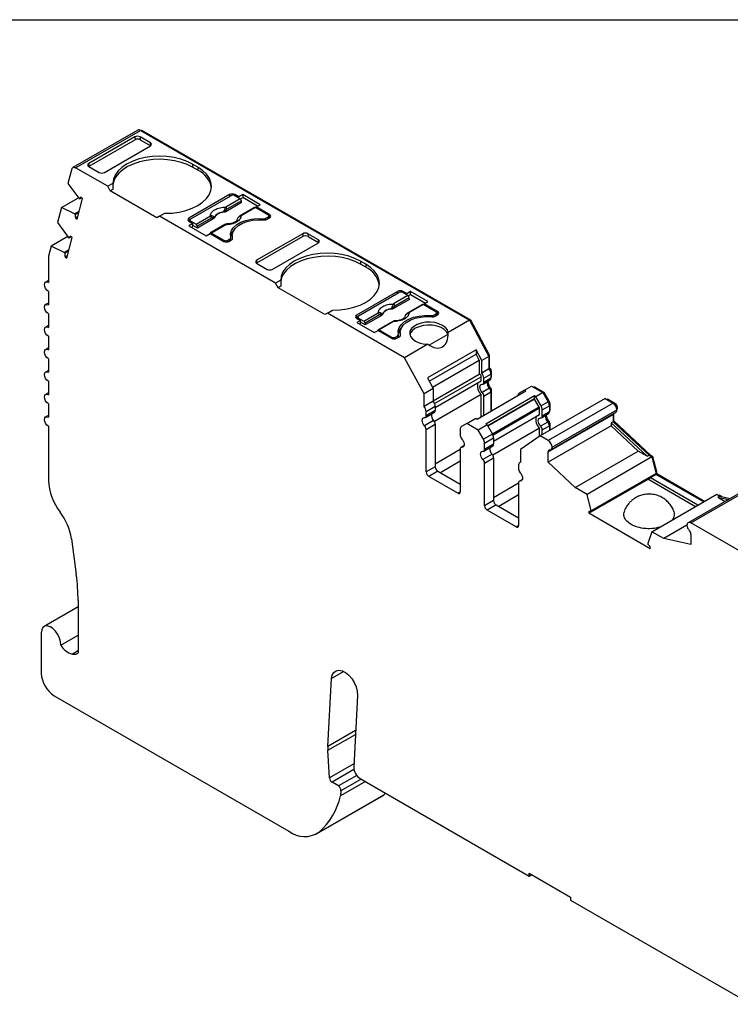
# Model space of a CAD drawing. Header units: millimetres. Extents: x 6 to 273, y 6 to 210.
# Tile 6 of 7: x 205 to 244, y 156 to 210. Entities that reach past the tile are written whole.
import ezdxf

# ---------------------------------------------------------------- set-up
doc = ezdxf.new("R2010")
doc.units = ezdxf.units.MM
doc.linetypes.add('SLD-Solid', pattern=[0])
doc.layers.add('TEXT', color=140, linetype='SLD-Solid', lineweight=25)

msp = doc.modelspace()

# ---------------------------------------------------------------- linework, layer by layer
for p, q in [((211.52, 203.531), (207.985, 201.49)), ((208.135, 201.475), (211.67, 203.516)), ((211.67, 203.516), (229.603, 193.163)), ((211.741, 203.475), (211.777, 203.495)), ((229.678, 193.161), (211.777, 203.495)), ((211.361, 203.163), (208.851, 201.715)), ((211.373, 203.007), (208.851, 201.551)), ((211.361, 203.163), (211.373, 203.007)), ((212.216, 202.834), (211.644, 203.164)), ((211.644, 203.164), (211.656, 203.008)), ((211.656, 203.008), (212.227, 202.678)), ((209.706, 201.222), (212.215, 202.67)), ((212.228, 202.678), (212.216, 202.834)), ((207.93, 201.412), (207.717, 200.616)), ((209.882, 200.466), (208.135, 201.475)), ((208.851, 201.715), (208.84, 201.558)), ((208.851, 201.551), (209.423, 201.221)), ((214.797, 201.507), (214.514, 201.67)), ((214.514, 201.67), (214.514, 201.507)), ((214.797, 201.344), (214.514, 201.507)), ((214.797, 201.507), (214.797, 201.344)), ((207.717, 200.616), (208.303, 199.821)), ((210.161, 200.627), (209.882, 200.466)), ((210.024, 200.221), (209.882, 200.466)), ((210.175, 200.309), (210.024, 200.221)), ((212.569, 198.752), (210.024, 200.221)), ((207.369, 199.317), (208.284, 199.846)), ((208.215, 198.673), (208.517, 199.8)), ((208.303, 199.821), (208.344, 199.784)), ((208.344, 199.784), (208.46, 199.851)), ((208.517, 199.8), (208.433, 199.874)), ((216.529, 200.017), (214.302, 198.731)), ((214.408, 198.69), (216.6, 199.956)), ((217.101, 199.789), (216.313, 199.335)), ((217.171, 199.674), (216.384, 199.22)), ((216.529, 200.017), (216.529, 199.915)), ((217.031, 199.891), (216.812, 200.017)), ((216.812, 200.017), (216.812, 199.956)), ((217.101, 199.789), (216.812, 199.956)), ((217.243, 200.013), (217.031, 199.891)), ((217.031, 199.829), (217.031, 199.891)), ((217.117, 199.777), (217.243, 199.85)), ((217.178, 199.581), (217.171, 199.674)), ((218.191, 199.466), (217.243, 200.013)), ((217.243, 200.013), (217.243, 199.85)), ((218.049, 199.384), (217.243, 199.85)), ((207.369, 199.317), (207.149, 198.498)), ((208.074, 198.967), (207.369, 199.317)), ((216.309, 199.147), (216.313, 199.082)), ((217.178, 199.581), (216.313, 199.082)), ((217.887, 199.311), (217.1, 198.857)), ((217.937, 199.306), (217.15, 198.852)), ((218.615, 198.915), (217.937, 199.306)), ((217.979, 199.344), (218.191, 199.466)), ((218.721, 198.915), (217.979, 199.344)), ((217.979, 199.282), (217.979, 199.344)), ((208.074, 198.967), (208.334, 199.117)), ((208.115, 198.931), (208.074, 198.967)), ((208.115, 198.931), (208.315, 199.046)), ((208.254, 198.819), (208.131, 198.748)), ((208.131, 198.748), (208.215, 198.673)), ((212.711, 198.833), (212.569, 198.752)), ((212.711, 198.833), (212.989, 198.994)), ((219.032, 195.184), (212.711, 198.833)), ((214.302, 198.731), (214.302, 198.568)), ((214.364, 198.604), (214.302, 198.568)), ((214.364, 198.629), (214.364, 198.532)), ((214.696, 198.401), (215.484, 198.856)), ((215.554, 198.741), (214.767, 198.286)), ((215.639, 198.693), (214.774, 198.193)), ((215.639, 198.693), (215.633, 198.756)), ((215.694, 198.754), (215.693, 198.769)), ((216.206, 199.065), (216.207, 199.05)), ((218.339, 198.699), (218.339, 198.643)), ((218.509, 198.731), (218.615, 198.793)), ((218.509, 198.644), (218.509, 198.731)), ((218.579, 198.67), (218.721, 198.752)), ((218.615, 198.793), (218.615, 198.69)), ((218.659, 198.716), (218.659, 198.854)), ((218.721, 198.752), (218.659, 198.788)), ((218.721, 198.752), (218.721, 198.915)), ((207.149, 198.498), (207.736, 197.703)), ((214.302, 198.568), (214.521, 198.441)), ((214.521, 198.441), (214.309, 198.319)), ((214.309, 198.319), (215.256, 197.772)), ((214.408, 198.568), (214.696, 198.401)), ((214.408, 198.507), (214.408, 198.568)), ((214.45, 198.237), (214.521, 198.278)), ((214.521, 198.278), (214.521, 198.441)), ((214.774, 198.193), (214.521, 198.339)), ((214.767, 198.286), (214.774, 198.193)), ((216.27, 198.378), (215.483, 197.923)), ((216.32, 198.373), (215.533, 197.918)), ((207.718, 197.728), (206.803, 197.2)), ((207.648, 196.556), (207.95, 197.682)), ((207.736, 197.703), (207.777, 197.667)), ((207.777, 197.667), (207.892, 197.734)), ((207.95, 197.682), (207.866, 197.757)), ((215.256, 197.772), (215.468, 197.894)), ((215.468, 197.894), (216.211, 197.466)), ((215.533, 197.918), (216.211, 197.527)), ((216.211, 197.527), (216.211, 197.466)), ((216.423, 197.527), (216.529, 197.588)), ((216.423, 197.439), (216.423, 197.527)), ((216.494, 197.466), (216.635, 197.548)), ((216.529, 197.588), (216.529, 197.486)), ((216.588, 197.52), (216.588, 197.67)), ((216.673, 197.782), (216.673, 197.619)), ((216.673, 197.619), (216.675, 197.58)), ((216.691, 197.611), (216.691, 197.647)), ((220.511, 197.881), (218.001, 196.433)), ((220.523, 197.725), (218.001, 196.269)), ((220.511, 197.881), (220.523, 197.725)), ((221.366, 197.552), (220.794, 197.882)), ((220.794, 197.882), (220.806, 197.725)), ((220.806, 197.725), (221.377, 197.396)), ((221.378, 197.396), (221.366, 197.552)), ((206.803, 197.2), (206.656, 196.652)), ((207.507, 196.85), (206.803, 197.2)), ((207.767, 197), (207.507, 196.85)), ((218.856, 195.939), (221.365, 197.388)), ((206.649, 196.593), (206.649, 195.229)), ((207.548, 196.814), (207.507, 196.85)), ((207.748, 196.929), (207.548, 196.814)), ((207.687, 196.702), (207.564, 196.63)), ((207.564, 196.63), (207.648, 196.556)), ((218.001, 196.433), (217.99, 196.276)), ((218.001, 196.269), (218.573, 195.939)), ((223.947, 196.225), (223.664, 196.388)), ((223.664, 196.388), (223.664, 196.225)), ((223.947, 196.062), (223.664, 196.225)), ((223.947, 196.225), (223.947, 196.062)), ((206.649, 195.33), (206.499, 195.243)), ((219.311, 195.345), (219.032, 195.184)), ((219.174, 194.939), (219.032, 195.184)), ((219.325, 195.027), (219.174, 194.939)), ((221.719, 193.47), (219.174, 194.939)), ((206.649, 194.739), (206.649, 194.004)), ((225.679, 194.735), (223.452, 193.449)), ((223.558, 193.408), (225.75, 194.674)), ((226.251, 194.507), (225.463, 194.053)), ((226.321, 194.392), (225.534, 193.937)), ((225.679, 194.633), (225.679, 194.735)), ((226.181, 194.608), (225.962, 194.735)), ((225.962, 194.735), (225.962, 194.674)), ((226.251, 194.507), (225.962, 194.674)), ((226.393, 194.731), (226.181, 194.608)), ((226.181, 194.547), (226.181, 194.608)), ((226.267, 194.495), (226.393, 194.568)), ((226.328, 194.299), (226.321, 194.392)), ((227.341, 194.184), (226.393, 194.731)), ((226.393, 194.568), (226.393, 194.731)), ((226.393, 194.568), (227.199, 194.102)), ((206.649, 194.105), (206.499, 194.019)), ((225.356, 193.783), (225.356, 193.768)), ((225.459, 193.865), (225.463, 193.8)), ((226.328, 194.299), (225.463, 193.8)), ((227.037, 194.029), (226.25, 193.575)), ((227.087, 194.024), (226.3, 193.57)), ((227.765, 193.633), (227.087, 194.024)), ((227.129, 194.061), (227.341, 194.184)), ((227.871, 193.633), (227.129, 194.061)), ((227.129, 194), (227.129, 194.061)), ((206.649, 193.514), (206.649, 192.779)), ((221.861, 193.551), (221.719, 193.47)), ((221.861, 193.551), (222.139, 193.712)), ((226.068, 191.122), (221.861, 193.551)), ((223.452, 193.449), (223.452, 193.286)), ((223.452, 193.286), (223.514, 193.322)), ((223.452, 193.286), (223.671, 193.159)), ((223.514, 193.347), (223.514, 193.25)), ((223.558, 193.286), (223.846, 193.119)), ((223.558, 193.225), (223.558, 193.286)), ((223.846, 193.119), (224.634, 193.574)), ((224.704, 193.458), (223.917, 193.004)), ((224.789, 193.411), (223.924, 192.911)), ((224.789, 193.411), (224.783, 193.474)), ((224.844, 193.472), (224.843, 193.487)), ((227.489, 193.416), (227.489, 193.361)), ((227.659, 193.449), (227.765, 193.51)), ((227.659, 193.361), (227.659, 193.449)), ((227.729, 193.388), (227.871, 193.47)), ((227.765, 193.51), (227.765, 193.408)), ((227.809, 193.434), (227.809, 193.572)), ((227.809, 193.505), (227.871, 193.47)), ((227.871, 193.47), (227.871, 193.633)), ((206.649, 192.88), (206.499, 192.794)), ((223.671, 193.159), (223.459, 193.037)), ((223.459, 193.037), (224.406, 192.49)), ((223.671, 192.996), (223.6, 192.955)), ((223.671, 192.996), (223.671, 193.159)), ((223.924, 192.911), (223.671, 193.057)), ((223.917, 193.004), (223.924, 192.911)), ((225.42, 193.096), (224.633, 192.641)), ((225.47, 193.091), (224.683, 192.636)), ((229.603, 193.163), (228.442, 192.493)), ((229.603, 193.163), (230.665, 191.194)), ((229.622, 193.129), (229.678, 193.161)), ((230.7, 191.265), (229.678, 193.161)), ((206.649, 192.289), (206.649, 191.554)), ((224.406, 192.49), (224.618, 192.612)), ((224.618, 192.612), (225.361, 192.184)), ((224.683, 192.636), (225.361, 192.245)), ((225.361, 192.245), (225.361, 192.184)), ((225.573, 192.245), (225.679, 192.306)), ((225.573, 192.157), (225.573, 192.245)), ((225.644, 192.184), (225.785, 192.265)), ((225.679, 192.306), (225.679, 192.204)), ((225.738, 192.238), (225.738, 192.388)), ((225.823, 192.5), (225.823, 192.337)), ((225.823, 192.337), (225.825, 192.298)), ((225.841, 192.329), (225.841, 192.365)), ((228.43, 192.395), (227.408, 191.805)), ((206.649, 191.656), (206.499, 191.569)), ((227.335, 191.854), (226.068, 191.122)), ((227.13, 189.153), (226.068, 191.122)), ((229.962, 191.553), (227.31, 190.022)), ((227.411, 189.836), (229.962, 191.309)), ((230.276, 190.97), (229.962, 191.553)), ((229.962, 191.553), (229.962, 191.309)), ((230.135, 190.989), (229.962, 191.309)), ((230.665, 191.194), (230.276, 190.97)), ((230.644, 191.233), (230.7, 191.265)), ((230.665, 191.194), (230.665, 190.509)), ((230.7, 190.556), (230.7, 191.265)), ((206.649, 191.064), (206.649, 190.329)), ((227.583, 189.516), (230.135, 190.989)), ((230.135, 190.989), (230.135, 190.219)), ((230.276, 190.285), (230.276, 190.97)), ((230.665, 190.535), (230.7, 190.556)), ((206.649, 190.431), (206.499, 190.344)), ((227.31, 190.022), (227.625, 189.439)), ((227.625, 188.77), (230.135, 190.219)), ((227.704, 188.621), (230.245, 190.088)), ((230.245, 189.86), (230.245, 190.088)), ((230.665, 190.509), (230.276, 190.285)), ((230.386, 190.006), (230.775, 190.231)), ((230.766, 190.307), (230.811, 190.333)), ((230.775, 190.231), (230.775, 190.003)), ((230.775, 190.085), (230.811, 190.105)), ((230.775, 190.051), (230.79, 190.059)), ((230.811, 190.105), (230.811, 190.333)), ((206.649, 189.839), (206.649, 189.105)), ((227.735, 188.411), (230.245, 189.86)), ((230.345, 189.687), (230.734, 189.912)), ((230.386, 189.779), (230.386, 190.006)), ((230.775, 190.003), (230.386, 189.779)), ((232.602, 189.351), (232.99, 189.575)), ((232.99, 189.575), (233.604, 189.221)), ((233.09, 189.517), (233.126, 189.538)), ((233.68, 189.218), (233.126, 189.538)), ((206.649, 189.206), (206.499, 189.119)), ((227.625, 189.439), (227.13, 189.153)), ((227.13, 188.468), (227.13, 189.153)), ((227.625, 189.439), (227.625, 188.754)), ((230.245, 189.112), (227.693, 187.639)), ((230.021, 187.779), (232.672, 189.31)), ((230.245, 187.908), (230.245, 189.112)), ((230.69, 189.454), (230.301, 189.229)), ((230.386, 189.03), (230.775, 189.255)), ((230.386, 187.99), (230.386, 189.03)), ((233.144, 189.037), (230.492, 187.507)), ((230.768, 189.456), (230.714, 189.425)), ((230.763, 189.329), (230.811, 189.357)), ((230.775, 189.255), (230.775, 188.215)), ((230.811, 188.235), (230.811, 189.357)), ((232.602, 189.351), (232.31, 189.182)), ((232.672, 189.31), (232.602, 189.351)), ((233.144, 188.874), (233.144, 189.037)), ((233.215, 188.997), (233.144, 189.037)), ((233.604, 189.221), (233.215, 188.997)), ((233.506, 188.492), (233.215, 188.997)), ((233.604, 189.221), (233.895, 188.716)), ((233.624, 189.185), (233.68, 189.218)), ((233.951, 188.749), (233.68, 189.218)), ((206.649, 188.615), (206.649, 187.88)), ((227.625, 188.754), (227.13, 188.468)), ((227.24, 188.19), (227.735, 188.476)), ((227.735, 188.476), (227.735, 188.248)), ((233.144, 188.874), (230.598, 187.405)), ((233.156, 188.867), (230.605, 187.394)), ((233.406, 188.434), (230.854, 186.961)), ((233.156, 188.867), (233.144, 188.874)), ((233.406, 188.434), (233.156, 188.867)), ((236.991, 188.899), (233.455, 186.858)), ((233.895, 188.716), (233.506, 188.492)), ((233.568, 188.283), (233.957, 188.507)), ((237.429, 188.646), (233.894, 186.605)), ((233.895, 188.716), (233.951, 188.749)), ((233.948, 188.584), (233.993, 188.609)), ((233.957, 188.507), (233.957, 188.166)), ((233.993, 188.268), (233.993, 188.609)), ((236.991, 188.899), (237.429, 188.646)), ((237.093, 188.84), (237.128, 188.86)), ((237.535, 188.625), (237.128, 188.86)), ((237.491, 188.6), (237.535, 188.625)), ((206.649, 187.981), (206.499, 187.895)), ((227.198, 187.871), (227.693, 188.156)), ((227.735, 188.248), (227.24, 187.962)), ((227.24, 187.962), (227.24, 188.19)), ((233.427, 188.364), (230.886, 186.897)), ((230.917, 186.574), (233.427, 188.023)), ((233.427, 188.023), (233.427, 188.364)), ((233.527, 187.85), (233.916, 188.075)), ((233.568, 187.942), (233.568, 188.283)), ((233.957, 188.166), (233.568, 187.942)), ((233.894, 185.995), (237.429, 188.036)), ((233.957, 188.248), (233.993, 188.268)), ((233.957, 188.214), (233.972, 188.223)), ((234.044, 186.11), (237.579, 188.151)), ((234.106, 186.242), (237.641, 188.283)), ((237.429, 188.036), (237.429, 187.635)), ((237.464, 187.676), (237.464, 188.084)), ((237.631, 188.359), (237.676, 188.385)), ((206.649, 187.39), (206.649, 184.438)), ((227.65, 187.698), (227.155, 187.412)), ((227.24, 187.214), (227.735, 187.5)), ((227.735, 187.5), (227.735, 185.179)), ((229.455, 187.534), (229.163, 187.366)), ((229.455, 187.534), (229.95, 187.82)), ((230.068, 187.18), (229.455, 187.534)), ((229.95, 187.82), (230.021, 187.779)), ((230.563, 187.466), (230.068, 187.18)), ((230.492, 187.507), (230.563, 187.466)), ((230.563, 187.466), (230.854, 186.961)), ((233.872, 187.617), (233.483, 187.392)), ((233.568, 187.193), (233.957, 187.418)), ((237.323, 187.403), (233.894, 185.423)), ((233.95, 187.619), (233.896, 187.588)), ((233.945, 187.492), (233.993, 187.52)), ((233.957, 187.418), (233.957, 187.148)), ((233.993, 187.168), (233.993, 187.52)), ((237.429, 187.635), (237.323, 187.574)), ((237.323, 187.574), (237.323, 187.403)), ((237.323, 187.574), (239.284, 185.747)), ((238.802, 186.026), (237.323, 187.403)), ((237.429, 187.656), (237.464, 187.676)), ((237.429, 187.635), (239.39, 185.808)), ((239.486, 185.794), (237.464, 187.676)), ((227.24, 184.893), (227.24, 187.214)), ((229.101, 187.228), (229.101, 186.887)), ((230.36, 186.675), (230.068, 187.18)), ((230.854, 186.961), (230.36, 186.675)), ((233.427, 187.275), (230.875, 185.802)), ((233.455, 186.858), (232.393, 186.115)), ((233.427, 186.838), (233.427, 187.275)), ((233.894, 186.605), (233.455, 186.858)), ((233.568, 186.923), (233.568, 187.193)), ((229.304, 186.324), (229.143, 186.231)), ((229.186, 186.24), (229.296, 186.303)), ((230.38, 186.034), (230.875, 186.319)), ((230.422, 186.466), (230.917, 186.752)), ((230.422, 186.125), (230.422, 186.466)), ((230.917, 186.411), (230.422, 186.125)), ((230.917, 186.752), (230.917, 186.411)), ((227.735, 185.342), (229.101, 186.131)), ((229.101, 186.139), (229.101, 183.819)), ((230.832, 185.861), (230.337, 185.576)), ((232.393, 186.115), (232.393, 185.429)), ((233.894, 185.423), (233.894, 185.995)), ((235.372, 184.046), (238.802, 186.026)), ((239.284, 185.747), (238.802, 186.026)), ((239.284, 185.747), (239.39, 185.808)), ((239.39, 185.808), (239.55, 185.716)), ((239.451, 185.774), (239.486, 185.794)), ((239.606, 185.725), (239.486, 185.794)), ((239.555, 185.696), (239.606, 185.725)), ((239.815, 184.902), (239.606, 185.725)), ((229.101, 185.478), (228.018, 184.853)), ((230.422, 185.377), (230.917, 185.663)), ((230.422, 183.057), (230.422, 185.377)), ((230.917, 185.663), (230.917, 183.342)), ((232.283, 185.278), (232.283, 185.051)), ((232.393, 185.443), (232.345, 185.416)), ((235.372, 184.046), (233.894, 185.423)), ((239.55, 185.716), (236.014, 183.675)), ((239.55, 185.716), (239.78, 184.813)), ((227.735, 185.179), (227.24, 184.893)), ((227.876, 184.934), (227.381, 184.648)), ((228.96, 183.737), (227.381, 184.648)), ((227.876, 184.934), (229.101, 184.227)), ((239.78, 184.813), (236.244, 182.772)), ((239.78, 184.764), (239.462, 184.58)), ((239.765, 184.872), (239.815, 184.902)), ((239.78, 184.813), (239.78, 184.764)), ((239.78, 184.764), (239.815, 184.784)), ((239.78, 184.764), (242.375, 183.266)), ((239.815, 184.784), (239.815, 184.902)), ((242.41, 183.286), (239.815, 184.784)), ((230.917, 183.506), (232.283, 184.295)), ((232.283, 184.302), (232.283, 181.982)), ((232.486, 184.487), (232.325, 184.394)), ((232.368, 184.403), (232.478, 184.466)), ((239.32, 184.499), (236.103, 182.641)), ((236.244, 182.723), (239.462, 184.58)), ((241.915, 183.001), (239.32, 184.499)), ((239.32, 184.499), (239.32, 184.499)), ((242.056, 183.082), (239.462, 184.58)), ((245.057, 184.17), (241.522, 182.129)), ((241.672, 182.114), (245.207, 184.156)), ((229.101, 183.819), (228.96, 183.737)), ((232.283, 183.641), (231.199, 183.016)), ((236.014, 183.675), (235.372, 184.046)), ((236.244, 182.772), (236.014, 183.675)), ((239.549, 181.635), (243.085, 183.676)), ((243.085, 183.676), (243.244, 183.584)), ((243.244, 183.584), (243.138, 183.522)), ((243.206, 183.606), (243.241, 183.626)), ((243.36, 183.558), (243.241, 183.626)), ((243.244, 183.584), (243.818, 183.455)), ((230.917, 183.342), (230.422, 183.057)), ((231.058, 183.097), (230.563, 182.812)), ((231.058, 183.097), (232.283, 182.39)), ((243.138, 183.522), (243.537, 183.292)), ((243.138, 183.522), (243.712, 183.394)), ((232.142, 181.9), (230.563, 182.812)), ((236.103, 182.742), (236.103, 182.641)), ((239.461, 180.703), (236.103, 182.641)), ((236.244, 182.723), (236.244, 182.772)), ((232.283, 181.982), (232.142, 181.9)), ((241.46, 181.996), (240.192, 181.264)), ((246.249, 179.472), (241.672, 182.114)), ((239.549, 181.635), (239.319, 180.997)), ((240.192, 181.264), (239.549, 181.635)), ((241.672, 181.505), (241.672, 180.933)), ((207.907, 181.252), (208.171, 179.298)), ((239.319, 180.997), (239.319, 180.948)), ((241.672, 180.933), (240.192, 181.264)), ((239.461, 180.703), (239.461, 180.803)), ((208.269, 177.882), (208.269, 175.04)), ((208.269, 177.536), (206.417, 176.466)), ((206.262, 176.123), (206.262, 173.918)), ((207.32, 175.457), (208.269, 176.005)), ((208.269, 175.138), (207.963, 174.962)), ((222.754, 174.014), (222.091, 173.631)), ((221.891, 169.923), (222.091, 173.631)), ((206.969, 172.694), (219.764, 165.307)), ((223.502, 172.718), (223.292, 168.817)), ((223.399, 170.793), (221.891, 169.923)), ((221.891, 169.722), (223.388, 170.586)), ((221.971, 168.212), (221.891, 169.722)), ((223.301, 168.98), (221.971, 168.212)), ((223.306, 168.667), (222.112, 167.977)), ((223.455, 168.354), (222.458, 167.778)), ((223.928, 168.017), (222.569, 167.233)), ((223.698, 168.15), (222.598, 167.515)), ((223.645, 168.18), (232.853, 162.865)), ((222.458, 167.778), (222.112, 167.977)), ((222.598, 167.515), (222.569, 167.233)), ((221.264, 165.159), (224.799, 167.2)), ((221.401, 165.254), (224.936, 167.295)), ((224.799, 167.2), (224.936, 167.295)), ((224.936, 167.295), (225.033, 167.379)), ((232.853, 163.028), (235.115, 161.722)), ((232.853, 162.865), (232.853, 163.028)), ((232.853, 162.865), (232.994, 162.946)), ((235.115, 161.722), (235.116, 161.559)), ((235.116, 161.559), (244.961, 155.875))]:
    msp.add_line(p, q)
at = {"flags": 128}
for points in [[(214.514, 201.67), (214.209, 201.82), (213.868, 201.941), (213.498, 202.03), (213.108, 202.083), (212.709, 202.102), (212.31, 202.083), (211.921, 202.029), (211.551, 201.94), (211.21, 201.819), (210.905, 201.669), (210.646, 201.493), (210.437, 201.296), (210.284, 201.082), (210.191, 200.857), (210.161, 200.627)], [(214.514, 201.507), (214.216, 201.654), (213.882, 201.774), (213.521, 201.862), (213.141, 201.917), (212.75, 201.938), (212.359, 201.924), (211.976, 201.876), (211.61, 201.794), (211.27, 201.681), (210.965, 201.539), (210.7, 201.372), (210.484, 201.183), (210.319, 200.977), (210.212, 200.76), (210.163, 200.535), (210.162, 200.521)], [(207.93, 201.412), (207.942, 201.443), (207.959, 201.468), (207.98, 201.487), (208.006, 201.499), (208.035, 201.504), (208.067, 201.501), (208.1, 201.492), (208.135, 201.475)], [(212.989, 198.994), (213.388, 199.012), (213.778, 199.065), (214.148, 199.154), (214.49, 199.274), (214.795, 199.424), (215.055, 199.6), (215.264, 199.797), (215.418, 200.01), (215.512, 200.235), (215.543, 200.465), (215.512, 200.696), (215.419, 200.921), (215.266, 201.134), (215.057, 201.331), (214.797, 201.507)], [(216.586, 197.686), (216.573, 197.87), (216.626, 198.052), (216.743, 198.223), (216.917, 198.377), (217.143, 198.507), (217.409, 198.608), (217.706, 198.675), (218.021, 198.706), (218.339, 198.699)], [(216.691, 197.647), (216.675, 197.828), (216.724, 198.007), (216.837, 198.175), (217.007, 198.327), (217.229, 198.455), (217.492, 198.554), (217.784, 198.619), (218.094, 198.647), (218.407, 198.638)], [(215.464, 197.892), (215.465, 197.898), (215.47, 197.909), (215.477, 197.918), (215.485, 197.924), (215.496, 197.928), (215.508, 197.928), (215.52, 197.924), (215.533, 197.918)], [(223.664, 196.388), (223.359, 196.538), (223.018, 196.659), (222.648, 196.747), (222.258, 196.801), (221.859, 196.819), (221.46, 196.801), (221.071, 196.747), (220.701, 196.658), (220.36, 196.537), (220.055, 196.387), (219.796, 196.211), (219.587, 196.014), (219.434, 195.8), (219.341, 195.575), (219.311, 195.345)], [(223.664, 196.225), (223.366, 196.372), (223.032, 196.491), (222.671, 196.58), (222.291, 196.635), (221.9, 196.656), (221.509, 196.642), (221.126, 196.594), (220.76, 196.512), (220.42, 196.399), (220.115, 196.257), (219.85, 196.09), (219.633, 195.901), (219.469, 195.695), (219.362, 195.478), (219.313, 195.253), (219.312, 195.239)], [(222.139, 193.712), (222.538, 193.73), (222.928, 193.783), (223.298, 193.871), (223.64, 193.992), (223.944, 194.142), (224.205, 194.317), (224.414, 194.514), (224.568, 194.728), (224.662, 194.953), (224.693, 195.183), (224.662, 195.414), (224.569, 195.638), (224.416, 195.852), (224.207, 196.049), (223.947, 196.225)], [(206.649, 194.739), (206.568, 194.804), (206.499, 194.897), (206.453, 195.003), (206.437, 195.106), (206.453, 195.19), (206.499, 195.243), (206.568, 195.257), (206.649, 195.229)], [(206.649, 193.514), (206.568, 193.579), (206.499, 193.672), (206.453, 193.778), (206.437, 193.881), (206.453, 193.966), (206.499, 194.019), (206.568, 194.032), (206.649, 194.004)], [(225.736, 192.404), (225.723, 192.588), (225.776, 192.77), (225.892, 192.941), (226.067, 193.095), (226.292, 193.225), (226.559, 193.326), (226.856, 193.393), (227.171, 193.424), (227.489, 193.416)], [(225.841, 192.365), (225.825, 192.546), (225.874, 192.724), (225.987, 192.893), (226.157, 193.045), (226.379, 193.173), (226.642, 193.272), (226.934, 193.336), (227.244, 193.365), (227.557, 193.355)], [(206.649, 192.289), (206.568, 192.355), (206.499, 192.447), (206.453, 192.553), (206.437, 192.656), (206.453, 192.741), (206.499, 192.794), (206.568, 192.807), (206.649, 192.779)], [(228.442, 192.493), (228.397, 192.637), (228.294, 192.771), (228.139, 192.886), (227.939, 192.977), (227.708, 193.038), (227.459, 193.064), (227.206, 193.056), (226.964, 193.012), (226.746, 192.936), (226.567, 192.833), (226.436, 192.708), (226.361, 192.568), (226.346, 192.422), (226.392, 192.278), (226.497, 192.144), (226.654, 192.029), (226.854, 191.939), (227.086, 191.88), (227.335, 191.854)], [(228.43, 192.395), (228.358, 192.536), (228.229, 192.663), (228.051, 192.769), (227.834, 192.846), (227.591, 192.891), (227.336, 192.901), (227.085, 192.875), (226.852, 192.815), (226.651, 192.725), (226.494, 192.609), (226.39, 192.474), (226.353, 192.378)], [(224.614, 192.61), (224.615, 192.616), (224.62, 192.627), (224.627, 192.636), (224.635, 192.642), (224.646, 192.645), (224.657, 192.645), (224.67, 192.642), (224.683, 192.636)], [(206.649, 191.064), (206.568, 191.13), (206.499, 191.223), (206.453, 191.329), (206.437, 191.432), (206.453, 191.516), (206.499, 191.569), (206.568, 191.582), (206.649, 191.554)], [(206.649, 189.839), (206.568, 189.905), (206.499, 189.998), (206.453, 190.104), (206.437, 190.207), (206.453, 190.291), (206.499, 190.344), (206.568, 190.358), (206.649, 190.329)], [(230.301, 189.229), (230.249, 189.296), (230.209, 189.373), (230.183, 189.452), (230.174, 189.527), (230.183, 189.592), (230.209, 189.641), (230.249, 189.671), (230.301, 189.678)], [(206.649, 188.615), (206.568, 188.68), (206.499, 188.773), (206.453, 188.879), (206.437, 188.982), (206.453, 189.067), (206.499, 189.119), (206.568, 189.133), (206.649, 189.105)], [(206.649, 187.39), (206.568, 187.455), (206.499, 187.548), (206.453, 187.654), (206.437, 187.757), (206.453, 187.842), (206.499, 187.895), (206.568, 187.908), (206.649, 187.88)], [(237.432, 188.066), (237.431, 188.059), (237.429, 188.036)], [(227.155, 187.412), (227.103, 187.48), (227.062, 187.556), (227.036, 187.635), (227.028, 187.71), (227.036, 187.775), (227.062, 187.825), (227.103, 187.854), (227.155, 187.862)], [(233.483, 187.392), (233.431, 187.459), (233.391, 187.536), (233.365, 187.615), (233.356, 187.69), (233.365, 187.755), (233.391, 187.804), (233.431, 187.834), (233.483, 187.841)], [(229.186, 186.689), (229.238, 186.621), (229.279, 186.545), (229.305, 186.466), (229.313, 186.391), (229.305, 186.326), (229.279, 186.277), (229.238, 186.247), (229.186, 186.24)], [(230.337, 185.576), (230.285, 185.643), (230.244, 185.719), (230.218, 185.798), (230.21, 185.874), (230.218, 185.938), (230.244, 185.988), (230.285, 186.017), (230.337, 186.025)], [(232.368, 184.852), (232.42, 184.785), (232.461, 184.708), (232.487, 184.629), (232.495, 184.554), (232.487, 184.489), (232.461, 184.44), (232.42, 184.41), (232.368, 184.403)], [(207.32, 175.457), (207.312, 175.641), (207.258, 175.84), (207.165, 176.038), (207.04, 176.216), (206.893, 176.36), (206.738, 176.457), (206.588, 176.5), (206.455, 176.484), (206.351, 176.411), (206.285, 176.287), (206.262, 176.123)], [(222.091, 173.631), (222.126, 173.82), (222.207, 173.965), (222.328, 174.056), (222.48, 174.087), (222.655, 174.056), (222.839, 173.965), (223.02, 173.82), (223.186, 173.631), (223.326, 173.411), (223.429, 173.174), (223.489, 172.938), (223.502, 172.718)]]:
    msp.add_lwpolyline(points, dxfattribs=at)
for centre, radius, start, end in [((211.582, 203.392), 0.152, 54.6724, 114.0171), ((211.717, 203.413), 0.102, 54.3468, 109.6072), ((214.223, 200.132), 1.341, 10.8525, 64.663), ((208.511, 199.709), 0.183, 115.1262, 155.5999), ((216.67, 199.744), 0.307, 62.6096, 117.3904), ((216.706, 199.751), 0.231, 62.6097, 117.3903), ((217.016, 199.659), 0.155, 5.689, 57.1991), ((215.987, 198.764), 0.5, 49.8822, 58.7426), ((216.229, 199.204), 0.155, 5.689, 57.1991), ((217.908, 199.267), 0.0484, 53.1025, 115.5871), ((208.656, 198.885), 0.543, 175.1886, 194.6786), ((214.333, 198.65), 0.0873, 110.7835, 249.2164), ((214.431, 198.629), 0.0655, 110.7834, 249.2166), ((215.399, 198.725), 0.155, 5.689, 57.1991), ((215.524, 198.803), 0.118, 336.668, 18.1748), ((216.194, 198.492), 0.573, 88.8448, 151.1498), ((216.195, 198.479), 0.571, 88.8136, 151.181), ((216.993, 198.753), 0.00686, 52.5203, 103.5056), ((217.121, 198.812), 0.0497, 54.016, 114.6959), ((218.37, 198.997), 0.3, 264.1493, 297.6352), ((218.44, 198.937), 0.301, 263.6693, 297.5976), ((218.592, 198.854), 0.0655, 290.7834, 69.2166), ((218.69, 198.833), 0.0873, 290.7834, 69.2166), ((214.612, 198.271), 0.155, 5.689, 57.1991), ((216.291, 198.332), 0.0498, 54.0182, 114.6714), ((217.256, 197.595), 0.692, 134.3616, 168.6992), ((207.944, 197.591), 0.183, 115.1262, 155.5999), ((216.317, 197.732), 0.231, 242.6097, 297.3903), ((216.494, 197.674), 0.0925, 292.3205, 7.6741), ((216.601, 197.633), 0.0919, 292.1145, 9.0942), ((216.352, 197.739), 0.307, 242.6097, 297.3903), ((206.879, 196.595), 0.23, 165.5734, 180.5104), ((208.089, 196.768), 0.543, 175.1886, 194.6786), ((223.373, 194.85), 1.341, 10.8525, 64.663), ((225.82, 194.462), 0.307, 62.6096, 117.3904), ((225.856, 194.469), 0.231, 62.6097, 117.3903), ((226.166, 194.376), 0.155, 5.689, 57.1991), ((225.344, 193.21), 0.573, 88.8448, 151.1498), ((225.137, 193.482), 0.5, 49.8822, 58.7426), ((225.379, 193.922), 0.155, 5.689, 57.1991), ((227.058, 193.985), 0.0484, 53.1025, 115.5871), ((223.483, 193.367), 0.0873, 110.7835, 249.2164), ((223.581, 193.347), 0.0655, 110.7834, 249.2166), ((224.549, 193.443), 0.155, 5.689, 57.1991), ((224.674, 193.521), 0.118, 336.668, 18.1748), ((225.345, 193.197), 0.571, 88.8136, 151.181), ((226.143, 193.471), 0.00686, 52.5203, 103.5056), ((226.271, 193.529), 0.0497, 54.016, 114.6959), ((227.52, 193.715), 0.3, 264.1493, 297.6352), ((227.59, 193.655), 0.301, 263.6693, 297.5976), ((227.742, 193.572), 0.0655, 290.7834, 69.2166), ((227.84, 193.551), 0.0873, 290.7834, 69.2166), ((223.762, 192.989), 0.155, 5.689, 57.1991), ((225.441, 193.05), 0.0498, 54.0182, 114.6714), ((226.405, 192.313), 0.692, 134.3616, 168.6992), ((225.467, 192.45), 0.231, 242.6097, 297.3903), ((225.502, 192.457), 0.307, 242.6097, 297.3903), ((225.644, 192.392), 0.0925, 292.3205, 7.6741), ((225.751, 192.351), 0.0919, 292.1145, 9.0942), ((230.498, 190.317), 0.313, 2.9317, 49.656), ((230.117, 190.093), 0.128, 357.891, 82.031), ((229.925, 189.985), 0.462, 2.6816, 40.481), ((230.314, 190.209), 0.462, 2.6816, 40.481), ((230.761, 190.1), 0.0497, 305.3055, 6.0066), ((230.669, 189.58), 0.631, 163.8912, 227.8164), ((230.302, 189.763), 0.0853, 269.3919, 10.3655), ((230.96, 189.742), 0.395, 168.7921, 226.9559), ((231.227, 189.889), 0.631, 184.995, 223.2821), ((230.676, 189.993), 0.0995, 305.3053, 6.0068), ((230.075, 189.015), 0.311, 2.8262, 43.4312), ((230.464, 189.24), 0.311, 2.8262, 43.4312), ((230.655, 189.349), 0.156, 2.8262, 43.4312), ((232.393, 189.064), 0.144, 125.0293, 179.621), ((226.778, 188.168), 0.462, 2.6816, 40.481), ((227.273, 188.454), 0.462, 2.6816, 40.481), ((233.283, 188.359), 0.144, 1.9565, 31.1437), ((233.136, 188.268), 0.433, 1.9565, 31.1437), ((233.525, 188.492), 0.433, 1.9565, 31.1437), ((233.704, 188.599), 0.289, 1.9565, 31.1437), ((237.18, 188.256), 0.462, 3.3119, 57.3418), ((237.368, 188.366), 0.309, 3.6632, 57.3174), ((227.156, 187.947), 0.0853, 269.3919, 10.3655), ((227.919, 187.987), 0.395, 168.7921, 226.9559), ((227.636, 188.238), 0.0995, 305.3053, 6.0068), ((233.851, 187.743), 0.631, 163.8912, 227.8164), ((233.484, 187.926), 0.0853, 269.3919, 10.3655), ((234.142, 187.905), 0.395, 168.7921, 226.9559), ((234.409, 188.052), 0.631, 184.995, 223.2821), ((233.858, 188.156), 0.0995, 305.3055, 6.0066), ((233.943, 188.263), 0.0497, 305.3055, 6.0066), ((237.495, 188.271), 0.147, 304.9756, 4.8118), ((237.573, 188.38), 0.103, 310.3812, 2.7014), ((226.929, 187.198), 0.311, 2.8262, 43.4312), ((227.424, 187.484), 0.311, 2.8262, 43.4312), ((229.252, 187.243), 0.151, 125.6981, 185.6204), ((233.257, 187.178), 0.311, 2.8262, 43.4312), ((233.646, 187.403), 0.311, 2.8262, 43.4312), ((233.837, 187.512), 0.156, 2.8262, 43.4312), ((229.412, 186.903), 0.311, 182.8262, 223.4312), ((230.484, 186.737), 0.433, 1.9565, 31.1437), ((229.989, 186.451), 0.433, 1.9565, 31.1437), ((230.818, 186.401), 0.0995, 305.3055, 6.0066), ((233.644, 186.215), 0.462, 3.3118, 57.3419), ((229.185, 186.154), 0.0853, 89.3919, 190.3655), ((230.338, 186.11), 0.0853, 269.3919, 10.3655), ((231.101, 186.15), 0.395, 168.7921, 226.9559), ((230.606, 185.647), 0.311, 2.8262, 43.4312), ((233.977, 186.011), 0.0853, 89.3923, 190.3653), ((233.981, 186.222), 0.127, 268.9987, 8.9426), ((230.111, 185.362), 0.311, 2.8262, 43.4312), ((232.413, 185.3), 0.131, 98.3858, 189.5016), ((227.547, 184.907), 0.307, 182.6054, 237.3945), ((228.042, 185.193), 0.307, 182.6055, 237.3945), ((232.594, 185.066), 0.311, 182.8261, 223.4313), ((209.686, 184.571), 3.04, 182.5169, 217.9242), ((232.367, 184.318), 0.0853, 89.3919, 190.3654), ((229.015, 183.805), 0.0873, 230.7967, 9.2141), ((230.729, 183.07), 0.307, 182.6056, 237.3945), ((231.224, 183.356), 0.307, 182.6055, 237.3945), ((204.733, 180.755), 3.213, 8.8887, 37.3196), ((236.141, 182.487), 0.258, 66.2735, 98.4316), ((232.197, 181.968), 0.0873, 230.7968, 9.2139), ((241.589, 182.014), 0.13, 50.5335, 187.5166), ((241.928, 182.026), 0.47, 183.5811, 223.3478), ((241.361, 181.49), 0.311, 2.8261, 43.4314), ((238.881, 180.376), 0.72, 36.3626, 52.4858), ((197.65, 177.854), 10.619, 0.1524, 7.8179), ((208.252, 176.001), 1.079, 210.2544, 254.4541), ((207.797, 173.988), 1.537, 182.6055, 237.3945), ((223.777, 169.825), 1.889, 177.0142, 183.1153), ((224.053, 168.822), 0.761, 180.4191, 237.5877), ((222.28, 168.238), 0.31, 184.8352, 237.2443), ((222.297, 167.523), 0.301, 358.5088, 57.794), ((218.964, 168.028), 3.692, 311.3038, 347.574), ((220.62, 166.443), 1.422, 232.9846, 303.2906)]:
    msp.add_arc(centre, radius, start, end)
for centre, major_axis, ratio, start_param, end_param in [((211.502, 203.082), (0.2, 0.001), 0.577279, 0.781586, 2.352383), ((211.514, 202.926), (0.2, 0.001), 0.577279, 0.781586, 2.352383), ((212.074, 202.752), (0.2, 0.001), 0.577279, 5.493975, 7.064771), ((208.993, 201.633), (0.2, 0.001), 0.577279, 2.352383, 3.923179), ((209.565, 201.303), (0.2, 0.001), 0.577279, 3.923179, 5.493975), ((212.711, 199.16), (-1.803, 3.123), 0.577335, 0.787088, 0.892481), ((220.652, 197.8), (0.2, 0.001), 0.577279, 0.781586, 2.352383), ((220.664, 197.644), (0.2, 0.001), 0.577279, 0.781586, 2.352383), ((221.224, 197.47), (0.2, 0.001), 0.577279, 5.493975, 7.064771), ((218.143, 196.351), (0.2, 0.001), 0.577279, 2.352383, 3.923179), ((218.715, 196.021), (0.2, 0.001), 0.577279, 3.923179, 5.493975), ((221.861, 193.878), (-1.803, 3.123), 0.577335, 0.787088, 0.892481), ((227.394, 193.091), (-0.725, 1.386), 0.547586, 2.323245, 4.005382), ((227.394, 192.848), (-0.725, 1.386), 0.547586, 4.045223, 4.113811)]:
    msp.add_ellipse(centre, major_axis=major_axis, ratio=ratio, start_param=start_param, end_param=end_param)
for points, knots in [([(215.484, 198.856), (215.484, 198.871), (215.486, 198.901), (215.498, 198.945), (215.516, 198.989), (215.552, 199.048), (215.616, 199.12), (215.724, 199.196), (215.855, 199.258), (216.002, 199.302), (216.157, 199.33), (216.261, 199.333), (216.313, 199.335)], [0, 0, 0, 0, 0.06027, 0.120056, 0.179893, 0.240314, 0.370015, 0.500128, 0.629829, 0.759943, 0.879871, 1, 1, 1, 1]), ([(216.206, 199.065), (216.211, 199.077), (216.219, 199.1), (216.231, 199.135), (216.24, 199.165), (216.244, 199.184), (216.247, 199.192)], [0, 0, 0, 0, 0.306881, 0.575882, 0.806979, 1, 1, 1, 1]), ([(216.309, 199.147), (216.298, 199.135), (216.267, 199.104), (216.229, 199.08), (216.206, 199.065)], [0, 0, 0, 0, 0.389276, 1, 1, 1, 1]), ([(216.384, 199.22), (216.37, 199.21), (216.342, 199.193), (216.32, 199.162), (216.309, 199.147)], [0, 0, 0, 0, 0.521485, 1, 1, 1, 1]), ([(215.633, 198.756), (215.625, 198.758), (215.61, 198.761), (215.582, 198.755), (215.564, 198.746), (215.554, 198.741)], [0, 0, 0, 0, 0.317222, 0.645084, 1, 1, 1, 1]), ([(215.693, 198.769), (215.689, 198.767), (215.682, 198.764), (215.666, 198.761), (215.649, 198.758), (215.638, 198.757), (215.633, 198.756)], [0, 0, 0, 0, 0.332097, 0.61117, 0.833934, 1, 1, 1, 1]), ([(215.694, 198.754), (215.693, 198.75), (215.692, 198.747), (215.69, 198.743), (215.688, 198.74), (215.686, 198.736), (215.684, 198.733), (215.681, 198.729), (215.679, 198.726), (215.676, 198.722), (215.674, 198.721), (215.673, 198.719), (215.671, 198.718), (215.668, 198.714), (215.665, 198.711), (215.661, 198.708), (215.659, 198.707), (215.657, 198.705), (215.655, 198.704), (215.65, 198.7), (215.645, 198.696), (215.639, 198.693)], [0, 0, 0, 0, 0.0000193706, 0.0000193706, 0.0000193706, 0.0000387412, 0.0000387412, 0.0000387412, 0.0000581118, 0.0000581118, 0.0000581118, 0.00006778, 0.00006778, 0.00006778, 0.0000871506, 0.0000871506, 0.0000871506, 0.0000968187, 0.0000968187, 0.0000968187, 0.0001214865, 0.0001214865, 0.0001214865, 0.0001214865]), ([(216.313, 199.082), (216.308, 199.079), (216.303, 199.077), (216.298, 199.074), (216.293, 199.072), (216.288, 199.07), (216.283, 199.068), (216.277, 199.066), (216.272, 199.064), (216.266, 199.062), (216.263, 199.061), (216.26, 199.06), (216.258, 199.059), (216.252, 199.058), (216.246, 199.056), (216.24, 199.055), (216.237, 199.054), (216.234, 199.054), (216.23, 199.053), (216.223, 199.052), (216.215, 199.051), (216.207, 199.05)], [0, 0, 0, 0, 0.0000193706, 0.0000193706, 0.0000193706, 0.0000387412, 0.0000387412, 0.0000387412, 0.0000581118, 0.0000581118, 0.0000581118, 0.0000677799, 0.0000677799, 0.0000677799, 0.0000871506, 0.0000871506, 0.0000871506, 0.0000968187, 0.0000968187, 0.0000968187, 0.0001214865, 0.0001214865, 0.0001214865, 0.0001214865]), ([(217.15, 198.852), (217.149, 198.837), (217.148, 198.807), (217.136, 198.762), (217.118, 198.718), (217.082, 198.659), (217.018, 198.587), (216.91, 198.511), (216.779, 198.449), (216.631, 198.405), (216.477, 198.378), (216.372, 198.374), (216.32, 198.373)], [0, 0, 0, 0, 0.06027, 0.120056, 0.179893, 0.240314, 0.370015, 0.500128, 0.629829, 0.759943, 0.879871, 1, 1, 1, 1]), ([(216.936, 198.625), (216.915, 198.596), (216.873, 198.537), (216.732, 198.467), (216.564, 198.421), (216.436, 198.416), (216.382, 198.414)], [0, 0, 0, 0, 0.261846, 0.528245, 0.802184, 1, 1, 1, 1]), ([(217.1, 198.857), (217.079, 198.843), (217.04, 198.817), (217.006, 198.778), (216.992, 198.76)], [0, 0, 0, 0, 0.553024, 1, 1, 1, 1]), ([(216.374, 198.411), (216.357, 198.409), (216.323, 198.405), (216.288, 198.387), (216.27, 198.378)], [0, 0, 0, 0, 0.512278, 1, 1, 1, 1]), ([(216.373, 198.41), (216.368, 198.409), (216.354, 198.407), (216.334, 198.387), (216.32, 198.373)], [0, 0, 0, 0, 0.317883, 1, 1, 1, 1]), ([(216.387, 198.406), (216.384, 198.409), (216.38, 198.412), (216.374, 198.41), (216.373, 198.41)], [0, 0, 0, 0, 0.82672, 1, 1, 1, 1]), ([(224.634, 193.574), (224.634, 193.589), (224.636, 193.619), (224.648, 193.663), (224.666, 193.707), (224.702, 193.766), (224.766, 193.838), (224.874, 193.914), (225.005, 193.976), (225.152, 194.02), (225.307, 194.047), (225.411, 194.051), (225.463, 194.053)], [0, 0, 0, 0, 0.0602697, 0.1200562, 0.1798933, 0.2403137, 0.3700145, 0.5001284, 0.6298294, 0.7599435, 0.879871, 1, 1, 1, 1]), ([(225.356, 193.783), (225.361, 193.795), (225.369, 193.818), (225.381, 193.852), (225.39, 193.883), (225.394, 193.901), (225.397, 193.91)], [0, 0, 0, 0, 0.306881, 0.575882, 0.806979, 1, 1, 1, 1]), ([(225.459, 193.865), (225.448, 193.853), (225.417, 193.822), (225.379, 193.798), (225.356, 193.783)], [0, 0, 0, 0, 0.389276, 1, 1, 1, 1]), ([(225.463, 193.8), (225.458, 193.797), (225.453, 193.795), (225.448, 193.792), (225.443, 193.79), (225.438, 193.788), (225.433, 193.786), (225.427, 193.783), (225.422, 193.782), (225.416, 193.78), (225.413, 193.779), (225.41, 193.778), (225.407, 193.777), (225.402, 193.776), (225.396, 193.774), (225.39, 193.773), (225.387, 193.772), (225.384, 193.772), (225.38, 193.771), (225.373, 193.77), (225.365, 193.769), (225.356, 193.768)], [0, 0, 0, 0, 0.0000193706, 0.0000193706, 0.0000193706, 0.0000387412, 0.0000387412, 0.0000387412, 0.0000581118, 0.0000581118, 0.0000581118, 0.0000677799, 0.0000677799, 0.0000677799, 0.0000871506, 0.0000871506, 0.0000871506, 0.0000968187, 0.0000968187, 0.0000968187, 0.0001214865, 0.0001214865, 0.0001214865, 0.0001214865]), ([(225.534, 193.937), (225.52, 193.928), (225.492, 193.91), (225.47, 193.88), (225.459, 193.865)], [0, 0, 0, 0, 0.5214849, 1, 1, 1, 1]), ([(224.783, 193.474), (224.775, 193.476), (224.759, 193.479), (224.732, 193.473), (224.714, 193.463), (224.704, 193.458)], [0, 0, 0, 0, 0.3172218, 0.6450837, 1, 1, 1, 1]), ([(224.843, 193.487), (224.839, 193.485), (224.832, 193.482), (224.816, 193.478), (224.799, 193.476), (224.788, 193.475), (224.783, 193.474)], [0, 0, 0, 0, 0.332097, 0.61117, 0.833934, 1, 1, 1, 1]), ([(224.844, 193.472), (224.843, 193.468), (224.841, 193.465), (224.84, 193.461), (224.838, 193.458), (224.836, 193.454), (224.834, 193.45), (224.831, 193.447), (224.829, 193.444), (224.826, 193.44), (224.824, 193.439), (224.823, 193.437), (224.821, 193.435), (224.818, 193.432), (224.815, 193.429), (224.811, 193.426), (224.809, 193.424), (224.807, 193.423), (224.805, 193.421), (224.8, 193.418), (224.795, 193.414), (224.789, 193.411)], [0, 0, 0, 0, 0.0000193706, 0.0000193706, 0.0000193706, 0.0000387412, 0.0000387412, 0.0000387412, 0.0000581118, 0.0000581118, 0.0000581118, 0.00006778, 0.00006778, 0.00006778, 0.0000871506, 0.0000871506, 0.0000871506, 0.0000968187, 0.0000968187, 0.0000968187, 0.0001214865, 0.0001214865, 0.0001214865, 0.0001214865]), ([(226.3, 193.57), (226.299, 193.555), (226.298, 193.524), (226.286, 193.48), (226.268, 193.436), (226.232, 193.377), (226.168, 193.305), (226.06, 193.229), (225.929, 193.167), (225.781, 193.123), (225.627, 193.096), (225.522, 193.092), (225.47, 193.091)], [0, 0, 0, 0, 0.06027, 0.120056, 0.179893, 0.240314, 0.370015, 0.500128, 0.629829, 0.759943, 0.879871, 1, 1, 1, 1]), ([(226.086, 193.343), (226.065, 193.314), (226.023, 193.255), (225.882, 193.185), (225.714, 193.139), (225.586, 193.134), (225.532, 193.132)], [0, 0, 0, 0, 0.2618461, 0.5282451, 0.8021842, 1, 1, 1, 1]), ([(226.25, 193.575), (226.229, 193.561), (226.19, 193.535), (226.156, 193.495), (226.142, 193.478)], [0, 0, 0, 0, 0.553024, 1, 1, 1, 1]), ([(225.524, 193.129), (225.507, 193.127), (225.473, 193.123), (225.438, 193.104), (225.42, 193.095)], [0, 0, 0, 0, 0.512278, 1, 1, 1, 1]), ([(225.523, 193.128), (225.518, 193.127), (225.504, 193.125), (225.484, 193.105), (225.47, 193.091)], [0, 0, 0, 0, 0.317883, 1, 1, 1, 1]), ([(225.537, 193.124), (225.534, 193.127), (225.53, 193.13), (225.524, 193.128), (225.523, 193.128)], [0, 0, 0, 0, 0.82672, 1, 1, 1, 1]), ([(240.73, 182.78), (240.714, 182.82), (240.668, 182.944), (240.543, 183.129), (240.359, 183.329), (240.135, 183.493), (239.881, 183.613), (239.603, 183.682), (239.322, 183.695), (239.054, 183.656), (238.811, 183.575), (238.613, 183.468), (238.456, 183.351), (238.321, 183.225), (238.243, 183.123), (238.199, 183.066)], [0, 0, 0, 0, 0.041158, 0.126537, 0.213618, 0.302077, 0.391838, 0.483098, 0.576483, 0.66041, 0.74329, 0.822044, 0.876091, 0.9311, 1, 1, 1, 1]), ([(238.199, 183.066), (238.147, 182.984), (238.089, 182.895), (238.052, 182.796), (238.049, 182.788)], [0, 0, 0, 0, 0.918354, 1, 1, 1, 1]), ([(239.977, 181.882), (239.839, 181.852), (239.555, 181.79), (239.088, 181.808), (238.651, 181.909), (238.295, 182.09), (238.068, 182.327), (237.98, 182.571), (238.039, 182.721), (238.063, 182.783)], [0, 0, 0, 0, 0.1418405, 0.2922154, 0.4425904, 0.5929653, 0.7433402, 0.8937152, 1, 1, 1, 1]), ([(240.733, 182.782), (240.756, 182.694), (240.802, 182.518), (240.696, 182.35), (240.643, 182.266)], [0, 0, 0, 0, 0.496874, 1, 1, 1, 1]), ([(207.963, 174.962), (208.029, 174.951), (208.089, 174.954), (208.191, 174.983), (208.233, 175.007), (208.269, 175.04)], [0, 0, 0, 0, 0.25, 0.25, 0.4638639, 0.4638639, 0.4638639, 0.4638639])]:
    msp.add_open_spline(points, degree=3, knots=knots)
for points in [[(216.313, 199.335), (216.287, 199.304), (216.262, 199.255), (216.247, 199.192)], [(215.636, 198.84), (215.593, 198.869), (215.537, 198.871), (215.484, 198.856)], [(215.693, 198.769), (215.686, 198.794), (215.668, 198.819), (215.636, 198.84)], [(216.941, 198.641), (216.948, 198.683), (216.966, 198.724), (216.997, 198.759)], [(216.997, 198.759), (217.041, 198.806), (217.097, 198.836), (217.15, 198.852)], [(225.463, 194.053), (225.437, 194.022), (225.412, 193.973), (225.397, 193.91)], [(224.786, 193.558), (224.743, 193.586), (224.687, 193.589), (224.634, 193.574)], [(224.843, 193.487), (224.836, 193.511), (224.818, 193.537), (224.786, 193.558)], [(226.091, 193.358), (226.098, 193.401), (226.116, 193.442), (226.147, 193.476)], [(226.147, 193.476), (226.191, 193.524), (226.247, 193.554), (226.3, 193.57)]]:
    msp.add_open_spline(points, degree=3)
at = {"layer": 'TEXT'}
msp.add_line((6.35, 209.55), (273.05, 209.55), dxfattribs=at)

doc.saveas('drawing.dxf')
